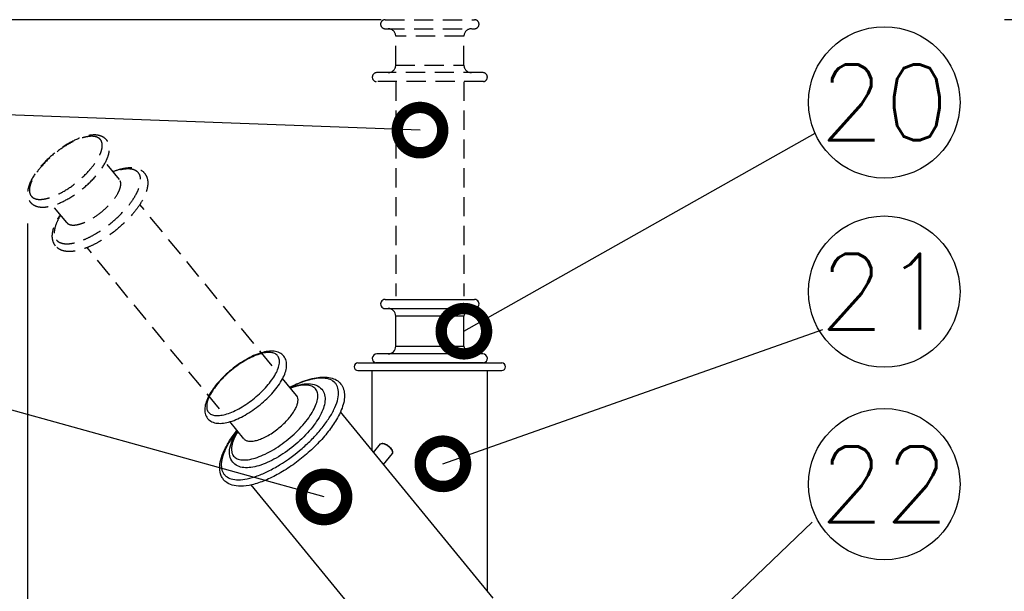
# Model space of a CAD drawing. Extents: x 460 to 8195, y 0 to 5507.
# Tile 23 of 30: x 4640 to 5290, y 1631 to 2009. Entities that reach past the tile are written whole.
import ezdxf
from ezdxf.enums import TextEntityAlignment as Align

# ---------------------------------------------------------------- set-up
doc = ezdxf.new("R2010")
doc.units = 0
doc.header["$LTSCALE"] = 2
doc.header["$PDMODE"] = 3
doc.linetypes.add('HIDDEN', pattern=[9.525, 6.35, -3.175])
doc.layers.get('0').update_dxf_attribs({"linetype": 'CONTINUOUS'})
doc.layers.get('DEFPOINTS').update_dxf_attribs({"linetype": 'CONTINUOUS'})
doc.layers.add('DANMEN', color=7, linetype='CONTINUOUS')
doc.layers.add('SUNPOU', color=7, linetype='CONTINUOUS')
doc.styles.get("Standard").update_dxf_attribs({"font": 'romans.shx', "bigfont": 'extfont.shx'})
doc.dimstyles.get("Standard").update_dxf_attribs({"dimscale": 20, "dimtxt": 2, "dimasz": 3, "dimexe": 1, "dimexo": 1, "dimgap": 0.6, "dimtad": 3, "dimdec": 0, "dimzin": 0, "dimdsep": 46, "dimtxsty": 'STANDARD', "dimblk1": 'OPEN', "dimblk2": 'OPEN', "dimsah": 1, "dimcen": 1.5, "dimadec": 0, "dimazin": 0, "dimtfac": 1, "dimtdec": 0, "dimtmove": 0, "dimatfit": 0, "dimldrblk": 'DOTSMALL', "dimfxl": 1, "dimtvp": 1, "dimtolj": 1, "dimtzin": 0, "dimarcsym": 0})

# ---------------------------------------------------------------- blocks, each defined once
blk = doc.blocks.new('_OPEN')
at = {"color": 0, "linetype": 'ByBlock'}
for p, q in [((-1, 0.167), (0, 0)), ((0, 0), (-1, -0.167)), ((0, 0), (-1, 0))]:
    blk.add_line(p, q, dxfattribs=at)
blk = doc.blocks.new('*D47')
at = {"layer": 'DEFPOINTS', "color": 0}
for p in [(5728.4, 2008.67), (5310.04, 688.64), (5520.54, 688.64)]:
    blk.add_point(p, dxfattribs=at)
at = {"layer": 'SUNPOU', "color": 0, "lineweight": -2}
for p, q in [((5708.4, 2008.67), (5290.04, 2008.67)), ((5310.04, 1948.67), (5310.04, 748.64)), ((5500.54, 688.64), (5290.04, 688.64))]:
    blk.add_line(p, q, dxfattribs=at)
at = {"layer": 'SUNPOU', "color": 0, "lineweight": -2, "xscale": 60, "yscale": 60, "zscale": 60}
for p, rotation in [((5310.04, 2008.67), 90), ((5310.04, 688.64), 270)]:
    blk.add_blockref('_OPEN', p, dxfattribs=dict(at, rotation=rotation))
at = {"layer": 'SUNPOU', "color": 0, "insert": (5278.04, 1349.66), "char_height": 40, "attachment_point": 5, "rotation": 90}
blk.add_mtext('\\A1;1320', dxfattribs=at)
blk = doc.blocks.new('_DotSmall')
at = {"color": 0, "linetype": 'ByBlock', "const_width": 0.5}
blk.add_lwpolyline([(-0.0625, 0, 1), (0.0625, 0, 1)], format="xyb", close=True, dxfattribs=at)
blk = doc.blocks.new('*D39')
at = {"layer": 'DEFPOINTS', "color": 0}
for p in [(4898.65, 2008.67), (4465.13, 688.64), (4566.24, 688.64)]:
    blk.add_point(p, dxfattribs=at)
at = {"layer": 'SUNPOU', "color": 0, "lineweight": -2}
for p, q in [((4878.65, 2008.67), (4445.13, 2008.67)), ((4465.13, 1948.67), (4465.13, 748.64)), ((4546.24, 688.64), (4445.13, 688.64))]:
    blk.add_line(p, q, dxfattribs=at)
at = {"layer": 'SUNPOU', "color": 0, "lineweight": -2, "xscale": 60, "yscale": 60, "zscale": 60}
for p, rotation in [((4465.13, 2008.67), 90), ((4465.13, 688.64), 270)]:
    blk.add_blockref('_OPEN', p, dxfattribs=dict(at, rotation=rotation))
at = {"layer": 'SUNPOU', "color": 0, "insert": (4433.13, 1349.16), "char_height": 40, "attachment_point": 5, "rotation": 90}
blk.add_mtext('\\A1;1320', dxfattribs=at)
blk = doc.blocks.new('*D44')
at = {"layer": 'DEFPOINTS', "color": 0}
for p in [(4645.13, 1893.91), (5179.45, 1431.4), (5179.45, 588.64)]:
    blk.add_point(p, dxfattribs=at)
at = {"layer": 'SUNPOU', "color": 0, "lineweight": -2}
for p, q in [((4645.13, 1873.91), (4645.13, 568.64)), ((5179.45, 1411.4), (5179.45, 568.64)), ((4705.13, 588.64), (5119.45, 588.64))]:
    blk.add_line(p, q, dxfattribs=at)
at = {"layer": 'SUNPOU', "color": 0, "lineweight": -2, "xscale": 60, "yscale": 60, "zscale": 60, "rotation": 180}
blk.add_blockref('_OPEN', (4645.13, 588.64), dxfattribs=at)
at = {"layer": 'SUNPOU', "color": 0, "lineweight": -2, "xscale": 60, "yscale": 60, "zscale": 60}
blk.add_blockref('_OPEN', (5179.45, 588.64), dxfattribs=at)
at = {"layer": 'SUNPOU', "color": 0, "insert": (4912.29, 620.64), "char_height": 40, "attachment_point": 5}
blk.add_mtext('\\A1;535', dxfattribs=at)

msp = doc.modelspace()

# ---------------------------------------------------------------- linework, layer by layer
at = {"color": 2, "linetype": 'Continuous'}
for p, q in [((4881.23, 1823.84), (4940.21, 1823.84)), ((4881.23, 1817.85), (4940.21, 1817.85)), ((4888.22, 1792.85), (4888.22, 1812.85)), ((4933.21, 1812.85), (4888.22, 1812.85)), ((4933.21, 1792.85), (4933.21, 1812.85)), ((4945.7, 1787.86), (4875.73, 1787.86)), ((4888.22, 1792.85), (4933.21, 1792.85)), ((4863.23, 1781.86), (4958.2, 1781.86)), ((4946.2, 1781.9), (4875.23, 1781.9)), ((4863.23, 1776.86), (4958.2, 1776.86)), ((4872.68, 1723.9), (4872.68, 1776.86)), ((4948.75, 1631.03), (4948.75, 1776.86)), ((4822.79, 1760.27), (4813.51, 1771.6)), ((4822.79, 1760.27), (4822.82, 1760.23)), ((4952.5, 1626.45), (4851.67, 1749.54)), ((4787.99, 1731.77), (4778.71, 1743.1)), ((4873.64, 1722.72), (4878.24, 1728.33)), ((4879.79, 1728.7), (4879.21, 1728.7)), ((4886.14, 1723.02), (4886.03, 1723.59)), ((4880.1, 1714.83), (4885.98, 1722)), ((4893.65, 1578.25), (4792.81, 1701.34))]:
    msp.add_line(p, q, dxfattribs=at)
for centre, radius, start, end in [((4881.23, 1820.84), 3, 89.99944, 270.00045), ((4940.21, 1820.84), 3, 269.99928, 90.00088), ((4883.23, 1812.85), 5, 0, 90), ((4938.21, 1812.85), 5, 90, 180), ((4875.73, 1784.86), 3, 89.99918, 260.40593), ((4883.23, 1792.85), 5, 270, 0), ((4938.21, 1792.85), 5, 180, 270), ((4945.7, 1784.86), 3, 279.59407, 90.00082), ((4863.23, 1779.36), 2.5, 90, 270), ((4874.73, 1778.94), 3, 77.75194, 80.40593), ((4946.7, 1778.94), 3, 99.59407, 102.24806), ((4958.2, 1779.36), 2.5, 270, 90), ((4819.93, 1757.93), 3.69, 38.42826, 39.32263), ((4879.06, 1724.87), 3.84, 79.23555, 79.54793)]:
    msp.add_arc(centre, radius, start, end, dxfattribs=at)
for points, knots in [([(4814.31, 1786.4), (4813.55, 1787.32), (4811.54, 1788.84), (4807.81, 1789.77), (4803.68, 1789.62), (4797.39, 1788.18), (4789.06, 1784.29), (4779.5, 1777.63), (4771.08, 1769.56), (4765.63, 1762.16), (4762.98, 1756.28), (4762.02, 1752.26), (4762.19, 1748.42), (4763.29, 1746.15), (4764.04, 1745.22)], [0, 0, 0, 0, 0.046297, 0.094204, 0.146482, 0.205393, 0.343642, 0.500005, 0.656366, 0.794613, 0.853523, 0.9058, 0.953702, 1, 1, 1, 1]), ([(4810.25, 1786.62), (4809.74, 1787.24), (4808.28, 1788.3), (4805.41, 1788.89), (4801.95, 1788.69), (4797.98, 1787.72), (4793.62, 1786.02), (4787.32, 1782.76), (4779.68, 1777.4), (4772.92, 1770.97), (4768.49, 1765.43), (4765.96, 1761.49), (4764.23, 1757.79), (4763.35, 1754.44), (4763.37, 1751.51), (4764.12, 1749.86), (4764.62, 1749.25)], [0, 0, 0, 0, 0.035351, 0.076598, 0.12696, 0.187184, 0.256521, 0.333322, 0.5, 0.666679, 0.74348, 0.812816, 0.873041, 0.923402, 0.964649, 1, 1, 1, 1]), ([(4764.04, 1745.22), (4764.8, 1744.3), (4766.81, 1742.78), (4770.54, 1741.85), (4774.67, 1742), (4780.95, 1743.45), (4789.29, 1747.33), (4798.85, 1754), (4807.27, 1762.06), (4812.72, 1769.47), (4815.37, 1775.35), (4816.33, 1779.37), (4816.16, 1783.21), (4815.06, 1785.48), (4814.31, 1786.4)], [0, 0, 0, 0, 0.046297, 0.094204, 0.146482, 0.205393, 0.343642, 0.500005, 0.656366, 0.794613, 0.853523, 0.9058, 0.953702, 1, 1, 1, 1]), ([(4764.62, 1749.25), (4765.13, 1748.63), (4766.6, 1747.57), (4769.46, 1746.97), (4772.92, 1747.17), (4776.89, 1748.15), (4781.26, 1749.85), (4787.56, 1753.11), (4795.2, 1758.46), (4801.95, 1764.9), (4806.39, 1770.43), (4808.91, 1774.38), (4810.65, 1778.08), (4811.53, 1781.43), (4811.5, 1784.35), (4810.76, 1786), (4810.25, 1786.62)], [0, 0, 0, 0, 0.035351, 0.076598, 0.12696, 0.187184, 0.256521, 0.333322, 0.5, 0.666679, 0.74348, 0.812816, 0.873041, 0.923402, 0.964649, 1, 1, 1, 1]), ([(4784.25, 1704.67), (4786.21, 1704.67), (4790.48, 1705.22), (4797.12, 1707.19), (4804.3, 1710.31), (4814.47, 1715.99), (4824.23, 1723.21), (4833.1, 1731.51), (4838.95, 1737.99), (4843.79, 1744.47), (4847.44, 1750.71), (4849.77, 1756.5), (4850.71, 1761.66), (4850.19, 1765.5), (4848.92, 1767.89), (4847.16, 1769.86), (4843.85, 1771.52), (4840.87, 1771.82), (4839.26, 1771.82)], [0, 0, 0, 0, 0.053711, 0.117158, 0.189235, 0.268069, 0.436218, 0.520325, 0.60083, 0.675279, 0.741628, 0.798489, 0.845534, 0.884239, 0.901792, 0.919079, 0.955876, 1, 1, 1, 1]), ([(4818.28, 1765.85), (4822.12, 1767.83), (4827.84, 1770.32), (4835.49, 1772.2), (4839.04, 1772.55), (4840.71, 1772.55)], [0, 0, 0, 0, 0.54955, 0.78772, 1, 1, 1, 1]), ([(4839.26, 1771.82), (4837.75, 1771.82), (4834.51, 1771.5), (4827.42, 1769.77), (4822.07, 1767.48), (4818.46, 1765.64)], [0, 0, 0, 0, 0.206897, 0.444187, 1, 1, 1, 1]), ([(4818.61, 1765.5), (4820.67, 1766.31), (4824.61, 1767.6), (4830.4, 1768.36), (4835.6, 1767.58), (4838.41, 1765.65), (4839.41, 1764.44)], [0, 0, 0, 0, 0.300445, 0.559973, 0.787255, 1, 1, 1, 1]), ([(4840.71, 1772.55), (4842.22, 1772.55), (4845.13, 1772.29), (4849.13, 1770.8), (4852.24, 1768.11), (4854.09, 1764.41), (4854.6, 1760.13), (4853.96, 1755.49), (4852.31, 1750.54), (4850.69, 1747.24), (4849.74, 1745.55)], [0, 0, 0, 0, 0.124747, 0.238506, 0.347168, 0.456173, 0.571055, 0.697635, 0.840085, 1, 1, 1, 1]), ([(4839.41, 1764.44), (4840.26, 1763.4), (4841.5, 1760.81), (4841.67, 1756.42), (4840.54, 1751.78), (4838.33, 1746.91), (4835.15, 1741.86), (4829.6, 1734.87), (4821.14, 1726.79), (4811.55, 1720.08), (4803.6, 1716.02), (4798.03, 1713.89), (4792.82, 1712.69), (4788.05, 1712.5), (4783.78, 1713.53), (4781.49, 1715.25), (4780.63, 1716.29)], [0, 0, 0, 0, 0.044885, 0.091884, 0.143858, 0.202908, 0.269381, 0.342335, 0.500007, 0.657678, 0.73063, 0.797101, 0.856148, 0.90812, 0.955114, 1, 1, 1, 1]), ([(4781.22, 1720.31), (4781.82, 1719.58), (4783.56, 1718.33), (4786.96, 1717.62), (4791.06, 1717.86), (4795.77, 1719.01), (4800.95, 1721.03), (4808.42, 1724.89), (4817.49, 1731.25), (4825.5, 1738.88), (4830.76, 1745.45), (4833.76, 1750.13), (4835.82, 1754.52), (4836.86, 1758.5), (4836.84, 1761.97), (4835.95, 1763.92), (4835.35, 1764.66)], [0, 0, 0, 0, 0.035351, 0.076598, 0.126959, 0.187184, 0.25652, 0.333321, 0.5, 0.666678, 0.743479, 0.812816, 0.87304, 0.923402, 0.964649, 1, 1, 1, 1]), ([(4835.35, 1764.66), (4834.68, 1765.48), (4832.64, 1766.84), (4828.69, 1767.41), (4823.93, 1766.85), (4820.58, 1765.82), (4818.79, 1765.15)], [0, 0, 0, 0, 0.182104, 0.400474, 0.672543, 1, 1, 1, 1]), ([(4787.99, 1731.77), (4788.37, 1731.3), (4789.49, 1730.49), (4791.67, 1730.03), (4794.29, 1730.18), (4797.32, 1730.92), (4800.64, 1732.21), (4805.43, 1734.68), (4811.26, 1738.75), (4817.26, 1744.47), (4821.16, 1749.67), (4823.06, 1753.69), (4823.75, 1756.25), (4823.75, 1758.48), (4823.2, 1759.75), (4822.82, 1760.23)], [0, 0, 0, 0, 0.035302, 0.07648, 0.126745, 0.186857, 0.256075, 0.332762, 0.499279, 0.665971, 0.812144, 0.872568, 0.923151, 0.964588, 1, 1, 1, 1]), ([(4849.74, 1745.55), (4848.18, 1742.76), (4844.4, 1737.13), (4837.53, 1729.15), (4829.46, 1721.49), (4820.6, 1714.54), (4811.41, 1708.66), (4802.34, 1704.16), (4793.82, 1701.24), (4788.26, 1700.4), (4785.7, 1700.4)], [0, 0, 0, 0, 0.118708, 0.250305, 0.389654, 0.530712, 0.667249, 0.793538, 0.905132, 1, 1, 1, 1]), ([(4785.7, 1700.4), (4783.87, 1700.4), (4780.36, 1700.77), (4776.4, 1702.75), (4774.14, 1705.16), (4772.5, 1708.04), (4771.7, 1712.46), (4772.57, 1718.2), (4774.9, 1724.36), (4778.57, 1730.86), (4781.68, 1735.13), (4783.42, 1737.3)], [0, 0, 0, 0, 0.113586, 0.216137, 0.266171, 0.316377, 0.420596, 0.537463, 0.672576, 0.82737, 1, 1, 1, 1]), ([(4783.58, 1737.08), (4781.96, 1735.03), (4779.07, 1731.02), (4775.69, 1724.97), (4773.58, 1719.37), (4772.8, 1714.39), (4773.42, 1710.71), (4774.72, 1708.42), (4776.49, 1706.54), (4779.75, 1704.96), (4782.68, 1704.67), (4784.25, 1704.67)], [0, 0, 0, 0, 0.185767, 0.350778, 0.491959, 0.608926, 0.705816, 0.750143, 0.794041, 0.887827, 1, 1, 1, 1]), ([(4780.63, 1716.29), (4779.64, 1717.51), (4778.3, 1720.64), (4778.56, 1725.9), (4780.45, 1731.43), (4782.49, 1735.04), (4783.69, 1736.9)], [0, 0, 0, 0, 0.212721, 0.440012, 0.699545, 1, 1, 1, 1]), ([(4783.99, 1736.64), (4782.99, 1735.02), (4781.32, 1731.94), (4779.82, 1727.38), (4779.61, 1723.4), (4780.54, 1721.13), (4781.22, 1720.31)], [0, 0, 0, 0, 0.327457, 0.599525, 0.817895, 1, 1, 1, 1]), ([(4878.24, 1728.33), (4878.34, 1728.46), (4878.66, 1728.66), (4879.02, 1728.7), (4879.21, 1728.7)], [0, 0, 0, 0, 0.451014, 1, 1, 1, 1]), ([(4879.21, 1728.7), (4879.26, 1728.7), (4879.44, 1728.7), (4879.62, 1728.67), (4879.76, 1728.65)], [0, 0, 0, 0, 0.23446, 1, 1, 1, 1]), ([(4879.78, 1728.64), (4880.06, 1728.59), (4880.66, 1728.41), (4881.91, 1727.83), (4883.44, 1726.78), (4884.76, 1725.49), (4885.57, 1724.38), (4885.87, 1723.83), (4885.98, 1723.56)], [0, 0, 0, 0, 0.105154, 0.226874, 0.500168, 0.77337, 0.894981, 1, 1, 1, 1]), ([(4879.79, 1728.7), (4880.06, 1728.7), (4880.67, 1728.59), (4881.6, 1728.23), (4882.59, 1727.67), (4883.57, 1726.95), (4884.46, 1726.13), (4885.21, 1725.27), (4885.75, 1724.43), (4885.98, 1723.86), (4886.03, 1723.59)], [0, 0, 0, 0, 0.096765, 0.216474, 0.353601, 0.500009, 0.646417, 0.783539, 0.903245, 1, 1, 1, 1]), ([(4885.98, 1723.56), (4886, 1723.51), (4886.06, 1723.34), (4886.12, 1723.16), (4886.14, 1723.02)], [0, 0, 0, 0, 0.266042, 1, 1, 1, 1]), ([(4886.14, 1723.02), (4886.18, 1722.83), (4886.21, 1722.47), (4886.08, 1722.12), (4885.98, 1722)], [0, 0, 0, 0, 0.548963, 1, 1, 1, 1])]:
    msp.add_open_spline(points, degree=3, knots=knots, dxfattribs=at)
at = {"layer": 'DANMEN', "color": 4, "linetype": 'HIDDEN'}
for p, q in [((4881.23, 2008.67), (4940.21, 2008.67)), ((4881.23, 2002.68), (4940.21, 2002.68)), ((4888.22, 1978.69), (4888.22, 1997.68)), ((4933.21, 1997.68), (4888.22, 1997.68)), ((4933.21, 1978.69), (4933.21, 1997.68)), ((4888.22, 1978.69), (4933.21, 1978.69)), ((4945.7, 1973.69), (4875.73, 1973.69)), ((4946.2, 1967.73), (4875.23, 1967.73)), ((4888.21, 1967.68), (4888.21, 1825.88)), ((4933.21, 1967.68), (4933.21, 1825.88)), ((4705.78, 1903.11), (4696.5, 1914.44)), ((4670.98, 1874.61), (4661.7, 1885.94)), ((4806.61, 1780.02), (4719.3, 1886.61)), ((4771.81, 1751.52), (4684.5, 1858.1))]:
    msp.add_line(p, q, dxfattribs=at)
for centre, radius, start, end in [((4881.23, 2005.68), 3, 89.99999, 270.00001), ((4940.21, 2005.68), 3, 269.99999, 90.00001), ((4883.23, 1997.68), 5, 0, 89.99998), ((4938.21, 1997.68), 5, 90.00002, 180), ((4883.23, 1978.69), 5, 270.00002, 0), ((4938.21, 1978.69), 5, 180, 269.99998), ((4875.73, 1970.69), 3, 89.99999, 260.40593), ((4945.7, 1970.69), 3, 279.59407, 90.00001), ((4874.73, 1964.77), 3, 77.75194, 80.40593), ((4946.7, 1964.77), 3, 99.59407, 102.24806)]:
    msp.add_arc(centre, radius, start, end, dxfattribs=at)
for points, knots in [([(4697.3, 1929.24), (4696.54, 1930.16), (4694.53, 1931.68), (4690.81, 1932.61), (4686.67, 1932.46), (4680.39, 1931.02), (4672.06, 1927.13), (4662.49, 1920.47), (4654.07, 1912.4), (4648.62, 1905), (4645.97, 1899.12), (4645.01, 1895.1), (4645.18, 1891.26), (4646.28, 1888.99), (4647.03, 1888.06)], [0, 0, 0, 0, 0.046297, 0.094204, 0.146482, 0.205393, 0.343642, 0.500005, 0.656366, 0.794613, 0.853523, 0.9058, 0.953702, 1, 1, 1, 1]), ([(4693.24, 1929.46), (4692.74, 1930.08), (4691.27, 1931.14), (4688.4, 1931.73), (4684.95, 1931.53), (4680.97, 1930.56), (4676.61, 1928.86), (4670.31, 1925.6), (4662.67, 1920.24), (4655.92, 1913.81), (4651.48, 1908.27), (4648.95, 1904.33), (4647.22, 1900.63), (4646.34, 1897.28), (4646.36, 1894.35), (4647.11, 1892.7), (4647.62, 1892.08)], [0, 0, 0, 0, 0.035351, 0.076598, 0.12696, 0.187184, 0.256521, 0.333322, 0.5, 0.666679, 0.74348, 0.812816, 0.873041, 0.923402, 0.964649, 1, 1, 1, 1]), ([(4647.03, 1888.06), (4647.79, 1887.14), (4649.8, 1885.62), (4653.53, 1884.69), (4657.66, 1884.84), (4663.95, 1886.29), (4672.28, 1890.17), (4681.85, 1896.84), (4690.26, 1904.9), (4695.71, 1912.31), (4698.37, 1918.19), (4699.33, 1922.21), (4699.15, 1926.05), (4698.06, 1928.32), (4697.3, 1929.24)], [0, 0, 0, 0, 0.046297, 0.094204, 0.146482, 0.205393, 0.343642, 0.500005, 0.656366, 0.794613, 0.853523, 0.9058, 0.953702, 1, 1, 1, 1]), ([(4647.62, 1892.08), (4648.12, 1891.47), (4649.59, 1890.41), (4652.46, 1889.81), (4655.91, 1890.01), (4659.89, 1890.99), (4664.25, 1892.69), (4670.55, 1895.94), (4678.19, 1901.3), (4684.94, 1907.74), (4689.38, 1913.27), (4691.91, 1917.21), (4693.64, 1920.92), (4694.52, 1924.27), (4694.5, 1927.19), (4693.75, 1928.84), (4693.24, 1929.46)], [0, 0, 0, 0, 0.035351, 0.076598, 0.12696, 0.187184, 0.256521, 0.333322, 0.5, 0.666679, 0.74348, 0.812816, 0.873041, 0.923402, 0.964649, 1, 1, 1, 1]), ([(4722.4, 1907.28), (4723.25, 1906.23), (4724.49, 1903.65), (4724.66, 1899.26), (4723.53, 1894.62), (4721.32, 1889.75), (4718.14, 1884.7), (4712.59, 1877.71), (4704.13, 1869.63), (4694.54, 1862.92), (4686.6, 1858.86), (4681.02, 1856.73), (4675.81, 1855.53), (4671.04, 1855.34), (4666.77, 1856.37), (4664.48, 1858.09), (4663.63, 1859.13)], [0, 0, 0, 0, 0.044885, 0.091884, 0.143858, 0.202908, 0.269381, 0.342335, 0.500007, 0.657678, 0.73063, 0.797101, 0.856148, 0.90812, 0.955114, 1, 1, 1, 1]), ([(4664.21, 1863.15), (4664.81, 1862.42), (4666.55, 1861.17), (4669.95, 1860.46), (4674.05, 1860.7), (4678.76, 1861.85), (4683.94, 1863.87), (4691.42, 1867.73), (4700.48, 1874.09), (4708.5, 1881.72), (4713.76, 1888.29), (4716.75, 1892.97), (4718.81, 1897.36), (4719.86, 1901.34), (4719.83, 1904.81), (4718.94, 1906.76), (4718.34, 1907.5)], [0, 0, 0, 0, 0.035351, 0.076598, 0.126959, 0.187184, 0.25652, 0.333321, 0.5, 0.666678, 0.743479, 0.812816, 0.87304, 0.923402, 0.964649, 1, 1, 1, 1]), ([(4701.6, 1908.34), (4703.66, 1909.15), (4707.6, 1910.44), (4713.39, 1911.2), (4718.59, 1910.42), (4721.41, 1908.49), (4722.4, 1907.28)], [0, 0, 0, 0, 0.300445, 0.559973, 0.787255, 1, 1, 1, 1]), ([(4718.34, 1907.5), (4717.67, 1908.32), (4715.64, 1909.68), (4711.69, 1910.25), (4706.93, 1909.69), (4703.57, 1908.66), (4701.79, 1907.99)], [0, 0, 0, 0, 0.182104, 0.400474, 0.672543, 1, 1, 1, 1]), ([(4670.98, 1874.61), (4671.37, 1874.14), (4672.48, 1873.33), (4674.66, 1872.87), (4677.29, 1873.02), (4680.31, 1873.76), (4683.63, 1875.05), (4688.42, 1877.52), (4694.25, 1881.59), (4700.25, 1887.31), (4704.15, 1892.51), (4706.06, 1896.53), (4706.74, 1899.09), (4706.75, 1901.32), (4706.2, 1902.59), (4705.82, 1903.07)], [0, 0, 0, 0, 0.035302, 0.07648, 0.126745, 0.186857, 0.256075, 0.332762, 0.499279, 0.665971, 0.812144, 0.872568, 0.923151, 0.964588, 1, 1, 1, 1]), ([(4663.63, 1859.13), (4662.63, 1860.35), (4661.29, 1863.48), (4661.56, 1868.74), (4663.44, 1874.27), (4665.48, 1877.88), (4666.68, 1879.74)], [0, 0, 0, 0, 0.212721, 0.440012, 0.699545, 1, 1, 1, 1]), ([(4666.99, 1879.48), (4665.98, 1877.86), (4664.31, 1874.78), (4662.82, 1870.22), (4662.6, 1866.24), (4663.54, 1863.97), (4664.21, 1863.15)], [0, 0, 0, 0, 0.327457, 0.599525, 0.817895, 1, 1, 1, 1])]:
    msp.add_open_spline(points, degree=3, knots=knots, dxfattribs=at)
at = {"layer": 'SUNPOU'}
for centre in [(5210.73, 1954.02), (5210.73, 1828.98), (5210.73, 1701.76)]:
    msp.add_circle(centre, 50, dxfattribs=at)

# ---------------------------------------------------------------- texts
for s, p in [('20', (5210.73, 1954.02)), ('21', (5210.73, 1828.98)), ('22', (5210.73, 1701.76))]:
    msp.add_text(s, height=50, dxfattribs=at).set_placement(p, align=Align.MIDDLE)

# ---------------------------------------------------------------- dimensions: what is measured, and where the dimension line sits
dim = msp.add_linear_dim(base=(4465.13, 688.64), p1=(4898.65, 2008.67), p2=(4566.24, 688.64), angle=90, dimstyle='STANDARD', override={"dimtmove": 0}, dxfattribs=at)
dim.commit()
dim.dimension.update_dxf_attribs({"geometry": '*D39', "text_midpoint": (4465.13, 1349.16), "dimtype": 160})
dim = msp.add_linear_dim(base=(5310.04, 688.64), p1=(5728.4, 2008.67), p2=(5520.54, 688.64), angle=90, dimstyle='STANDARD', dxfattribs=at)
dim.commit()
dim.dimension.update_dxf_attribs({"geometry": '*D47', "text_midpoint": (5310.04, 1349.66), "dimtype": 160})
dim = msp.add_linear_dim(base=(5179.45, 588.64), p1=(4645.13, 1893.91), p2=(5179.45, 1431.4), text='535', dimstyle='STANDARD', dxfattribs=at)
dim.commit()
dim.dimension.update_dxf_attribs({"geometry": '*D44', "text_midpoint": (4912.29, 620.64)})

# ---------------------------------------------------------------- leaders
for points in [[(4904.25, 1935.7), (4407.29, 1954.02)], [(4933.21, 1802.85), (5165.01, 1933.79)], [(4840.86, 1693.3), (4405.17, 1814.56)], [(4919.35, 1715.21), (5170.26, 1803.98)], [(5032.38, 1551.19), (5163.11, 1676.76)]]:
    msp.add_leader(points, dimstyle='STANDARD', dxfattribs=at)

doc.saveas('drawing.dxf')
